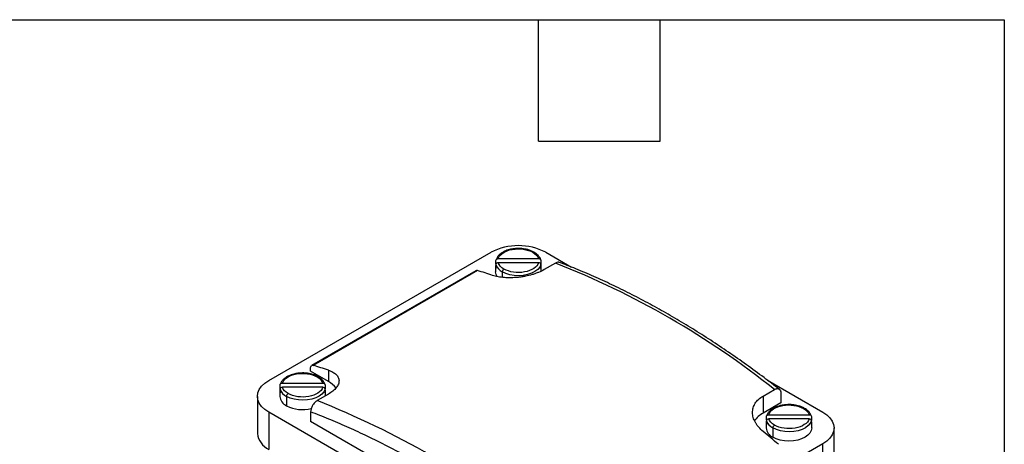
# Model space of a CAD drawing. Header units: millimetres. Extents: x 22 to 956, y 22 to 733.
# Tile 9 of 9: x 740 to 956, y 640 to 733. Entities that reach past the tile are written whole.
import ezdxf

# ---------------------------------------------------------------- set-up
doc = ezdxf.new("R2010")
doc.units = ezdxf.units.MM
doc.header["$LTSCALE"] = 3.5
doc.layers.add('TEXT', color=140, linetype='Continuous', lineweight=25)

msp = doc.modelspace()

# ---------------------------------------------------------------- linework, layer by layer
for p, q in [((794.2, 654.174), (842.991, 682.34)), ((844.573, 680.966), (853.429, 680.966)), ((855.012, 682.34), (860.665, 679.076)), ((844.001, 679.279), (844.001, 678.054)), ((844.066, 679.741), (844.066, 680.557)), ((844.066, 679.634), (844.066, 678.817)), ((853.429, 680.042), (844.573, 680.042)), ((853.937, 680.557), (853.937, 679.741)), ((853.937, 678.817), (853.937, 679.634)), ((854.001, 678.212), (854.001, 679.279)), ((857.133, 679.972), (854.658, 678.543)), ((839.662, 678.308), (803.6, 657.49)), ((839.997, 678.331), (803.935, 657.513)), ((845.466, 678.054), (845.466, 676.852)), ((803.393, 656.215), (803.393, 657.032)), ((807.282, 653.97), (803.393, 656.215)), ((807.282, 656.46), (807.282, 653.97)), ((796.689, 652.391), (796.689, 653.208)), ((797.197, 653.616), (806.053, 653.616)), ((806.561, 653.208), (806.561, 652.391)), ((903.679, 654.245), (915.823, 647.235)), ((791.711, 650.704), (791.711, 642.539)), ((796.625, 651.929), (796.625, 650.704)), ((796.689, 652.284), (796.689, 651.467)), ((806.053, 652.692), (797.197, 652.692)), ((798.089, 650.705), (798.089, 648.663)), ((807.282, 651.193), (804.807, 649.764)), ((806.561, 651.467), (806.561, 652.284)), ((806.625, 650.814), (806.625, 651.929)), ((902.741, 650.785), (905.216, 652.214)), ((902.741, 650.785), (902.741, 647.031)), ((906.63, 651.373), (906.63, 649.276)), ((906.63, 649.276), (902.741, 647.031)), ((855.012, 612.129), (794.2, 647.235)), ((794.2, 647.235), (794.2, 639.069)), ((803.393, 647.291), (803.393, 645.194)), ((903.97, 646.676), (912.826, 646.676)), ((851.476, 617.436), (803.393, 645.194)), ((903.398, 644.99), (903.398, 643.765)), ((903.463, 645.452), (903.463, 646.268)), ((903.463, 645.345), (903.463, 644.528)), ((912.826, 645.753), (903.97, 645.753)), ((913.334, 646.268), (913.334, 645.452)), ((913.334, 644.528), (913.334, 645.345)), ((913.398, 643.765), (913.398, 644.99)), ((904.863, 643.765), (904.863, 641.724)), ((918.312, 635.6), (918.312, 643.765)), ((915.823, 640.295), (867.032, 612.129)), ((915.823, 632.13), (915.823, 640.295))]:
    msp.add_line(p, q)
at = {"flags": 128}
for points in [[(853.937, 679.634), (853.68, 679.078), (853.238, 678.563), (852.627, 678.108), (851.873, 677.732), (851.004, 677.451), (850.056, 677.274), (849.066, 677.209), (848.073, 677.259), (847.118, 677.422), (846.237, 677.69), (845.466, 678.054)], [(844.323, 677.035), (844.097, 677.491), (844.001, 678.054)], [(803.393, 657.032), (803.403, 657.162), (803.432, 657.277), (803.48, 657.374), (803.545, 657.45), (803.625, 657.503), (803.719, 657.531), (803.823, 657.535), (803.935, 657.513)], [(794.2, 647.235), (793.334, 647.82), (792.637, 648.477), (792.127, 649.188), (791.815, 649.937), (791.711, 650.704), (791.815, 651.472), (792.127, 652.221), (792.637, 652.932), (793.334, 653.589), (794.2, 654.174)], [(806.561, 652.284), (806.304, 651.728), (805.862, 651.213), (805.251, 650.758), (804.496, 650.383), (803.628, 650.101), (802.68, 649.924), (801.69, 649.86), (800.697, 649.909), (799.742, 650.072), (798.861, 650.341), (798.089, 650.705)], [(915.823, 647.235), (916.689, 646.649), (917.386, 645.993), (917.896, 645.281), (918.208, 644.533), (918.312, 643.765), (918.208, 642.997), (917.896, 642.249), (917.386, 641.537), (916.689, 640.881), (915.823, 640.295)], [(913.334, 645.345), (913.077, 644.789), (912.635, 644.273), (912.024, 643.819), (911.27, 643.443), (910.401, 643.162), (909.453, 642.985), (908.463, 642.92), (907.47, 642.97), (906.515, 643.133), (905.634, 643.401), (904.863, 643.765)], [(913.398, 643.765), (913.302, 643.202), (913.018, 642.66), (912.555, 642.161), (911.934, 641.724), (911.176, 641.365), (910.312, 641.098), (909.374, 640.934), (908.398, 640.879), (907.423, 640.934), (906.485, 641.098), (905.62, 641.365), (904.863, 641.724)]]:
    msp.add_lwpolyline(points, dxfattribs=at)
for centre, radius, start, end in [((849.001, 670.848), 12.969, 62.39104, 117.60896), ((852.33, 682.136), 0.252, 65.70698, 125.61635), ((845.693, 679.279), 1.691, 164.15274, 195.84726), ((846.728, 680.584), 2.827, 199.64484, 243.47316), ((852.31, 679.279), 1.691, 344.15274, 15.84726), ((789.016, 506.452), 186.411, 51.43839, 68.56699), ((839.856, 677.945), 0.411, 69.88999, 118.06396), ((802.426, 553.043), 130.8, 71.77018, 73.30727), ((846.233, 678.02), 0.768, 122.60548, 177.39452), ((766.364, 532.225), 130.8, 71.77018, 73.30727), ((804.953, 654.787), 0.252, 65.70698, 125.61635), ((804.705, 649.23), 5.395, 37.56819, 61.46736), ((798.316, 651.929), 1.691, 164.15274, 195.84726), ((799.127, 650.954), 2.515, 185.6948, 245.62534), ((799.352, 653.234), 2.827, 199.64484, 243.47316), ((798.857, 650.67), 0.768, 122.60548, 177.39452), ((804.934, 651.929), 1.691, 344.15274, 15.84726), ((801.64, 655.543), 7.741, 242.70193, 284.17376), ((735.23, 473.717), 189.298, 51.56998, 68.4354), ((905.182, 642.478), 5.166, 118.19151, 147.5185), ((911.727, 647.847), 0.252, 65.70698, 125.61635), ((905.089, 644.99), 1.691, 164.15274, 195.84726), ((906.125, 646.295), 2.827, 199.64484, 243.47316), ((905.63, 643.73), 0.768, 122.60548, 177.39452), ((911.707, 644.99), 1.691, 344.15274, 15.84726), ((796.025, 643.007), 4.34, 186.18746, 245.13268), ((741.751, 447.94), 252.907, 49.4739, 50.46426), ((905.9, 644.015), 2.515, 185.6948, 245.62534)]:
    msp.add_arc(centre, radius, start, end)
for points, knots in [([(852.433, 682.365), (852.212, 682.48), (851.791, 682.699), (850.9, 682.989), (849.873, 683.174), (848.823, 683.205), (847.915, 683.135), (846.949, 682.954), (846.061, 682.64), (845.33, 682.238), (844.795, 681.821), (844.341, 681.306), (844.191, 680.911), (844.112, 680.705)], [0, 0, 0, 0, 0.0822452, 0.1568253, 0.2828273, 0.3787154, 0.4488685, 0.5383827, 0.6595205, 0.732317, 0.8132804, 0.9024862, 1, 1, 1, 1]), ([(844.573, 680.966), (844.871, 681.917), (846.059, 682.694), (849.255, 683.272), (850.999, 683.024), (852.183, 682.341)], [0, 0, 0, 0, 0.5, 0.5, 1, 1, 1, 1]), ([(844.066, 680.557), (844.066, 680.666), (844.121, 680.772), (844.309, 680.922), (844.44, 680.966), (844.573, 680.966)], [0, 0, 0, 0, 0.5, 0.5, 1, 1, 1, 1]), ([(853.919, 680.647), (853.918, 680.659), (853.89, 680.857), (853.689, 681.218), (853.329, 681.698), (852.898, 682.082), (852.562, 682.279), (852.424, 682.359)], [0, 0, 0, 0, 0.0167901, 0.2831674, 0.5513291, 0.8157885, 1, 1, 1, 1]), ([(853.429, 680.966), (853.562, 680.966), (853.693, 680.922), (853.881, 680.772), (853.937, 680.666), (853.937, 680.557)], [0, 0, 0, 0, 0.5, 0.5, 1, 1, 1, 1]), ([(844.573, 680.042), (844.44, 680.042), (844.309, 679.999), (844.122, 679.848), (844.066, 679.742), (844.066, 679.634)], [0, 0, 0, 0, 0.5, 0.5, 1, 1, 1, 1]), ([(853.429, 680.042), (853.132, 679.091), (851.943, 678.313), (848.747, 677.736), (847.003, 677.983), (845.819, 678.667)], [0, 0, 0, 0, 0.5, 0.5, 1, 1, 1, 1]), ([(853.937, 679.634), (853.937, 679.742), (853.881, 679.848), (853.693, 679.998), (853.562, 680.042), (853.429, 680.042)], [0, 0, 0, 0, 0.5, 0.5, 1, 1, 1, 1]), ([(858.02, 680.087), (857.97, 680.113), (857.806, 680.201), (857.485, 680.146), (857.23, 680.02), (857.133, 679.972)], [0, 0, 0, 0, 0.2101794, 0.700112, 1, 1, 1, 1]), ([(906.287, 652.25), (905.169, 653.112), (902.762, 654.969), (899.043, 657.684), (895.136, 660.42), (891.214, 663.038), (887.279, 665.537), (883.336, 667.914), (879.387, 670.167), (875.436, 672.295), (871.486, 674.293), (867.54, 676.164), (863.601, 677.895), (860.428, 679.209), (858.574, 679.896), (858.025, 680.099)], [0, 0, 0, 0, 0.0702355, 0.1512475, 0.2323554, 0.3135503, 0.3948245, 0.4761716, 0.5575863, 0.6390642, 0.7206022, 0.8021976, 0.8838484, 0.9655537, 1, 1, 1, 1]), ([(854.658, 678.543), (854.281, 678.325), (853.873, 678.125), (853.217, 677.851), (852.99, 677.764), (852.523, 677.598), (852.281, 677.52), (851.549, 677.303), (851.047, 677.18), (850.273, 677.028), (850.01, 676.983), (849.485, 676.905), (849.223, 676.872), (848.44, 676.79), (847.922, 676.758), (846.892, 676.742), (846.393, 676.758), (845.678, 676.814), (845.444, 676.839), (844.986, 676.898), (844.761, 676.934), (844.113, 677.056), (843.713, 677.157), (843.344, 677.278)], [0, 0, 0, 0, 0.125, 0.125, 0.1875, 0.1875, 0.25, 0.25, 0.375, 0.375, 0.4375, 0.4375, 0.5, 0.5, 0.625, 0.625, 0.75, 0.75, 0.8125, 0.8125, 0.875, 0.875, 1, 1, 1, 1]), ([(805.057, 655.016), (804.836, 655.131), (804.415, 655.35), (803.524, 655.64), (802.497, 655.825), (801.447, 655.856), (800.538, 655.785), (799.573, 655.604), (798.684, 655.29), (797.954, 654.888), (797.419, 654.472), (796.965, 653.956), (796.815, 653.561), (796.736, 653.355)], [0, 0, 0, 0, 0.0822452, 0.1568253, 0.2828273, 0.3787154, 0.4488685, 0.5383827, 0.6595205, 0.732317, 0.8132804, 0.9024862, 1, 1, 1, 1]), ([(797.197, 653.616), (797.494, 654.567), (798.683, 655.345), (801.879, 655.922), (803.623, 655.674), (804.807, 654.991)], [0, 0, 0, 0, 0.5, 0.5, 1, 1, 1, 1]), ([(806.543, 653.298), (806.541, 653.309), (806.514, 653.507), (806.313, 653.868), (805.953, 654.348), (805.521, 654.733), (805.186, 654.929), (805.048, 655.01)], [0, 0, 0, 0, 0.0167901, 0.2831674, 0.5513291, 0.8157885, 1, 1, 1, 1]), ([(807.282, 656.46), (807.65, 656.339), (807.978, 656.197), (808.409, 655.954), (808.543, 655.868), (808.789, 655.687), (808.903, 655.59), (809.205, 655.292), (809.358, 655.079), (809.567, 654.626), (809.622, 654.384), (809.628, 653.892), (809.58, 653.642), (809.43, 653.259), (809.367, 653.13), (809.216, 652.874), (809.129, 652.747), (808.831, 652.37), (808.585, 652.123), (807.995, 651.641), (807.659, 651.411), (807.282, 651.193)], [0, 0, 0, 0, 0.125, 0.125, 0.1875, 0.1875, 0.25, 0.25, 0.375, 0.375, 0.5, 0.5, 0.625, 0.625, 0.6875, 0.6875, 0.75, 0.75, 0.875, 0.875, 1, 1, 1, 1]), ([(796.689, 653.208), (796.689, 653.316), (796.745, 653.422), (796.933, 653.572), (797.064, 653.616), (797.197, 653.616)], [0, 0, 0, 0, 0.5, 0.5, 1, 1, 1, 1]), ([(806.053, 653.616), (806.186, 653.616), (806.317, 653.573), (806.505, 653.422), (806.561, 653.316), (806.561, 653.208)], [0, 0, 0, 0, 0.5, 0.5, 1, 1, 1, 1]), ([(797.197, 652.692), (797.064, 652.692), (796.933, 652.649), (796.745, 652.499), (796.689, 652.393), (796.689, 652.284)], [0, 0, 0, 0, 0.5, 0.5, 1, 1, 1, 1]), ([(806.053, 652.692), (805.756, 651.741), (804.567, 650.964), (801.371, 650.386), (799.627, 650.634), (798.443, 651.317)], [0, 0, 0, 0, 0.5, 0.5, 1, 1, 1, 1]), ([(806.561, 652.284), (806.561, 652.393), (806.505, 652.499), (806.317, 652.649), (806.186, 652.692), (806.053, 652.692)], [0, 0, 0, 0, 0.5, 0.5, 1, 1, 1, 1]), ([(902.741, 642.989), (902.373, 643.293), (902.045, 643.612), (901.614, 644.11), (901.48, 644.28), (901.234, 644.626), (901.12, 644.804), (900.818, 645.337), (900.666, 645.696), (900.457, 646.42), (900.401, 646.789), (900.395, 647.505), (900.443, 647.854), (900.593, 648.367), (900.656, 648.537), (900.807, 648.865), (900.894, 649.025), (901.192, 649.489), (901.439, 649.78), (902.028, 650.323), (902.364, 650.567), (902.741, 650.785)], [0, 0, 0, 0, 0.125, 0.125, 0.1875, 0.1875, 0.25, 0.25, 0.375, 0.375, 0.5, 0.5, 0.625, 0.625, 0.6875, 0.6875, 0.75, 0.75, 0.875, 0.875, 1, 1, 1, 1]), ([(905.216, 652.214), (905.31, 652.268), (905.403, 652.31), (905.585, 652.373), (905.675, 652.393), (905.847, 652.408), (905.928, 652.403), (906.082, 652.371), (906.155, 652.343), (906.349, 652.225), (906.454, 652.101), (906.593, 651.784), (906.63, 651.59), (906.63, 651.373)], [0, 0, 0, 0, 0.125, 0.125, 0.25, 0.25, 0.375, 0.375, 0.5, 0.5, 0.75, 0.75, 1, 1, 1, 1]), ([(804.807, 649.764), (804.713, 649.71), (804.62, 649.646), (804.439, 649.498), (804.348, 649.414), (804.176, 649.231), (804.095, 649.132), (803.941, 648.922), (803.869, 648.81), (803.674, 648.468), (803.569, 648.223), (803.43, 647.745), (803.393, 647.508), (803.393, 647.291)], [0, 0, 0, 0, 0.125, 0.125, 0.25, 0.25, 0.375, 0.375, 0.5, 0.5, 0.75, 0.75, 1, 1, 1, 1]), ([(911.83, 648.076), (911.609, 648.191), (911.188, 648.41), (910.297, 648.7), (909.27, 648.885), (908.22, 648.916), (907.312, 648.846), (906.346, 648.665), (905.458, 648.351), (904.727, 647.948), (904.192, 647.532), (903.738, 647.016), (903.588, 646.622), (903.509, 646.416)], [0, 0, 0, 0, 0.0822452, 0.1568253, 0.2828273, 0.3787154, 0.4488685, 0.5383827, 0.6595205, 0.732317, 0.8132804, 0.9024862, 1, 1, 1, 1]), ([(903.97, 646.676), (904.267, 647.628), (905.456, 648.405), (908.652, 648.983), (910.396, 648.735), (911.58, 648.052)], [0, 0, 0, 0, 0.5, 0.5, 1, 1, 1, 1]), ([(851.476, 619.533), (851.146, 619.789), (850.485, 620.302), (849.493, 621.061), (848.501, 621.813), (847.507, 622.557), (846.512, 623.293), (845.516, 624.022), (844.52, 624.743), (843.522, 625.456), (842.524, 626.162), (841.524, 626.86), (840.524, 627.55), (837.848, 629.374), (833.486, 632.219), (827.435, 635.863), (821.383, 639.206), (816.687, 641.565), (813.345, 643.132), (811.347, 644.035), (809.352, 644.903), (807.362, 645.736), (805.374, 646.536), (804.053, 647.039), (803.393, 647.291)], [0, 0, 0, 0, 0.0208045, 0.0416038, 0.0623989, 0.0831909, 0.1039808, 0.1247698, 0.1455589, 0.1663492, 0.1871418, 0.2079377, 0.2287379, 0.2495437, 0.3747682, 0.5000008, 0.6252254, 0.7504579, 0.7920615, 0.8336483, 0.875227, 0.9168061, 0.9583943, 1, 1, 1, 1]), ([(903.463, 646.268), (903.463, 646.377), (903.518, 646.483), (903.706, 646.633), (903.837, 646.676), (903.97, 646.676)], [0, 0, 0, 0, 0.5, 0.5, 1, 1, 1, 1]), ([(913.316, 646.358), (913.315, 646.37), (913.287, 646.568), (913.086, 646.929), (912.726, 647.409), (912.295, 647.793), (911.959, 647.99), (911.821, 648.07)], [0, 0, 0, 0, 0.0167901, 0.2831674, 0.5513291, 0.8157885, 1, 1, 1, 1]), ([(912.826, 646.676), (912.959, 646.676), (913.09, 646.633), (913.278, 646.483), (913.334, 646.377), (913.334, 646.268)], [0, 0, 0, 0, 0.5, 0.5, 1, 1, 1, 1]), ([(903.97, 645.753), (903.837, 645.753), (903.706, 645.709), (903.518, 645.559), (903.463, 645.453), (903.463, 645.345)], [0, 0, 0, 0, 0.5, 0.5, 1, 1, 1, 1]), ([(912.826, 645.753), (912.529, 644.802), (911.34, 644.024), (908.144, 643.447), (906.4, 643.694), (905.216, 644.378)], [0, 0, 0, 0, 0.5, 0.5, 1, 1, 1, 1]), ([(913.334, 645.345), (913.334, 645.453), (913.278, 645.559), (913.09, 645.709), (912.959, 645.753), (912.826, 645.753)], [0, 0, 0, 0, 0.5, 0.5, 1, 1, 1, 1])]:
    msp.add_open_spline(points, degree=3, knots=knots)
for points in [[(852.183, 682.341), (852.832, 681.966), (853.266, 681.487), (853.429, 680.966)], [(845.819, 678.667), (845.171, 679.041), (844.736, 679.521), (844.573, 680.042)], [(804.807, 654.991), (805.455, 654.617), (805.89, 654.137), (806.053, 653.616)], [(798.443, 651.317), (797.795, 651.691), (797.36, 652.171), (797.197, 652.692)], [(911.58, 648.052), (912.229, 647.677), (912.663, 647.197), (912.826, 646.676)], [(905.216, 644.378), (904.568, 644.752), (904.133, 645.232), (903.97, 645.753)]]:
    msp.add_open_spline(points, degree=3)
at = {"layer": 'TEXT'}
for p, q in [((22.225, 733.425), (955.675, 733.425)), ((853.44, 706.755), (853.44, 733.425)), ((880.11, 706.755), (880.11, 733.425)), ((955.675, 733.425), (955.675, 22.225)), ((853.44, 706.755), (880.11, 706.755))]:
    msp.add_line(p, q, dxfattribs=at)

doc.saveas('drawing.dxf')
